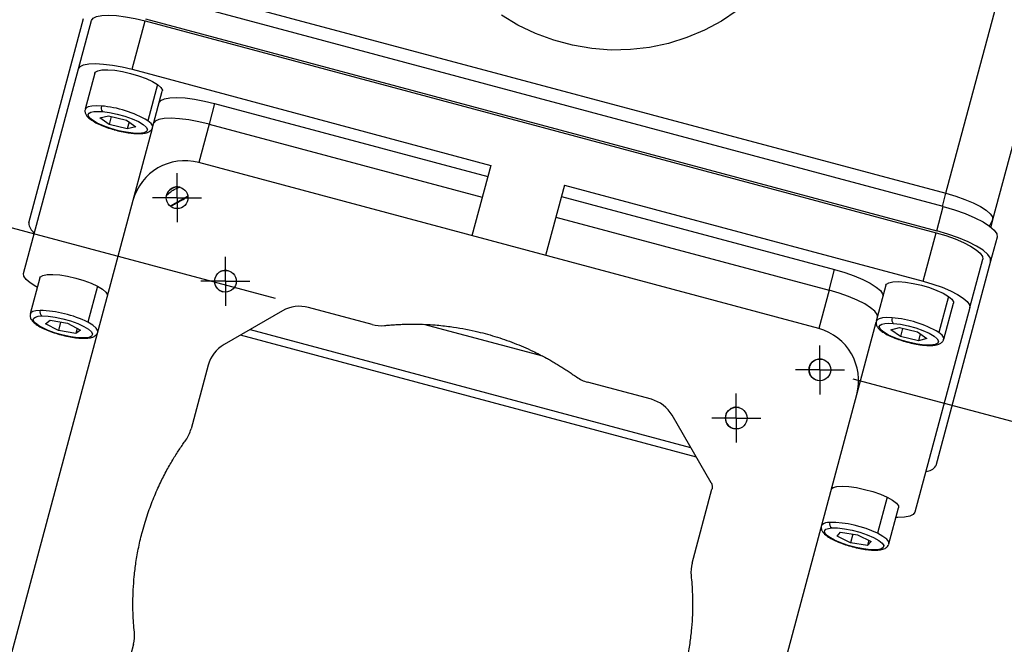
# Model space of a CAD drawing. Header units: inches. Extents: x 0 to 55, y 0 to 42.5.
# Tile 7 of 9: x 43.7 to 50.9, y 22 to 26.6. Entities that reach past the tile are written whole.
import ezdxf

# ---------------------------------------------------------------- set-up
doc = ezdxf.new("R2010")
doc.units = ezdxf.units.IN
doc.header["$LTSCALE"] = 5
doc.header["$MEASUREMENT"] = 0
doc.linetypes.add('SLD-Center', pattern=[0.75, 0.6, -0.05, 0.05, -0.05])
doc.linetypes.add('SLD-Solid', pattern=[0])
doc.layers.add('CENTER', color=40, linetype='SLD-Center')
doc.layers.add('DIMENSIONS', color=140, linetype='SLD-Solid', lineweight=25)
doc.styles.add('SLDTEXTSTYLE0', font='GOTHIC.TTF', dxfattribs={"width": 0.913})
doc.dimstyles.new('SLDDIMSTYLE1', dxfattribs={"dimtxt": 0.625, "dimasz": 0.75, "dimexe": 0, "dimexo": 0.0625, "dimgap": 0.15625, "dimtad": 0, "dimtih": 1, "dimtoh": 1, "dimrnd": 1e-09, "dimzin": 12, "dimdsep": 46, "dimtxsty": 'SLDTEXTSTYLE0', "dimsah": 1, "dimcen": 0.09, "dimadec": 0, "dimazin": 3, "dimtfac": 1, "dimtofl": 0, "dimtmove": 0, "dimatfit": 3, "dimfxl": 0, "dimfrac": 2, "dimtolj": 1, "dimtzin": 12, "dimarcsym": 0})
doc.dimstyles.new('SLDDIMSTYLE3', dxfattribs={"dimtxt": 0.625, "dimasz": 0.75, "dimexe": 0, "dimexo": 0.0625, "dimgap": 0.15625, "dimtad": 0, "dimtih": 1, "dimtoh": 1, "dimrnd": 1e-09, "dimzin": 4, "dimdsep": 46, "dimtxsty": 'SLDTEXTSTYLE0', "dimsah": 1, "dimcen": 0.09, "dimadec": 0, "dimazin": 1, "dimtfac": 1, "dimtmove": 0, "dimatfit": 0, "dimfxl": 0, "dimfrac": 2, "dimtolj": 1, "dimtzin": 12, "dimarcsym": 0})

# ---------------------------------------------------------------- blocks, each defined once
blk = doc.blocks.new('_D_9')
at = {"layer": 'DIMENSIONS'}
for p, q in [((41.3196, 25.6601), (41.7078, 27.1089)), ((45.5517, 24.5261), (40.7159, 25.8218)), ((40.0197, 23.8201), (39.8293, 23.8201)), ((39.8293, 23.8201), (39.8293, 22.8279)), ((41.636, 23.8201), (41.8265, 23.8201)), ((41.8265, 23.8201), (41.8265, 22.8279)), ((39.8293, 22.8279), (40.0197, 22.8279)), ((41.8265, 22.8279), (41.636, 22.8279)), ((44.5683, 20.8557), (39.7325, 22.1514)), ((40.3362, 21.9896), (39.9479, 20.5407))]:
    blk.add_line(p, q, dxfattribs=at)
for points in [[(41.3196, 25.6601), (41.6586, 26.3457), (41.3688, 26.4233)], [(40.3362, 21.9896), (39.9972, 21.304), (40.2869, 21.2264)]]:
    blk.add_solid(points, dxfattribs=at)
at = {"layer": 'DIMENSIONS', "char_height": 0.625, "attachment_point": 1, "style": 'SLDTEXTSTYLE0'}
for s, insert in [('3.80', (40.0197, 24.7454)), ('96.5', (40.0197, 23.6262))]:
    blk.add_mtext(s, dxfattribs=dict(at, insert=insert))
blk = doc.blocks.new('_D_10')
at = {"layer": 'DIMENSIONS'}
for p, q in [((49.7823, 23.9393), (54.2509, 22.742)), ((53.6472, 22.9037), (53.3175, 21.6732)), ((51.9773, 20.5445), (51.7868, 20.5445)), ((51.7868, 20.5445), (51.7868, 19.5523)), ((54.0554, 20.5445), (54.2458, 20.5445)), ((54.2458, 20.5445), (54.2458, 19.5523)), ((51.7868, 19.5523), (51.9773, 19.5523)), ((54.2458, 19.5523), (54.0554, 19.5523)), ((52.3855, 18.1948), (52.7152, 19.4254)), ((48.5206, 19.2304), (52.9892, 18.0331))]:
    blk.add_line(p, q, dxfattribs=at)
for points in [[(53.6472, 22.9037), (53.3082, 22.2181), (53.598, 22.1405)], [(52.3855, 18.1948), (52.7245, 18.8805), (52.4347, 18.9581)]]:
    blk.add_solid(points, dxfattribs=at)
at = {"layer": 'DIMENSIONS', "char_height": 0.625, "attachment_point": 1, "style": 'SLDTEXTSTYLE0'}
for s, insert in [('4.88', (52.2082, 21.4698)), ('123.8', (51.9773, 20.3507))]:
    blk.add_mtext(s, dxfattribs=dict(at, insert=insert))
blk = doc.blocks.new('SW_CENTERMARKSYMBOL_5')
at = {"layer": 'CENTER', "color": 0}
for p, q in [((0, 0.1), (0, 0.1795)), ((0, 0), (0, 0.1)), ((-0.1, 0), (-0.1795, 0)), ((0, 0), (-0.1, 0)), ((0, 0), (0, -0.1)), ((0, 0), (0.1, 0)), ((0.1, 0), (0.1795, 0)), ((0, -0.1), (0, -0.1795))]:
    blk.add_line(p, q, dxfattribs=at)
blk = doc.blocks.new('SW_CENTERMARKSYMBOL_6')
at = {"layer": 'CENTER', "color": 0}
for p, q in [((0, 0.1), (0, 0.1795)), ((0, 0), (0, 0.1)), ((-0.1, 0), (-0.1795, 0)), ((0, 0), (-0.1, 0)), ((0, 0), (0, -0.1)), ((0, 0), (0.1, 0)), ((0.1, 0), (0.1795, 0)), ((0, -0.1), (0, -0.1795))]:
    blk.add_line(p, q, dxfattribs=at)
blk = doc.blocks.new('SW_CENTERMARKSYMBOL_7')
at = {"layer": 'CENTER', "color": 0}
for p, q in [((0, 0.1), (0, 0.1795)), ((0, 0), (0, 0.1)), ((-0.1, 0), (-0.1795, 0)), ((0, 0), (-0.1, 0)), ((0, 0), (0, -0.1)), ((0, 0), (0.1, 0)), ((0.1, 0), (0.1795, 0)), ((0, -0.1), (0, -0.1795))]:
    blk.add_line(p, q, dxfattribs=at)
blk = doc.blocks.new('SW_CENTERMARKSYMBOL_11')
at = {"layer": 'CENTER', "color": 0}
for p, q in [((0, 0.1), (0, 0.1795)), ((0, 0), (0, 0.1)), ((-0.1, 0), (-0.1795, 0)), ((0, 0), (-0.1, 0)), ((0, 0), (0, -0.1)), ((0, 0), (0.1, 0)), ((0.1, 0), (0.1795, 0)), ((0, -0.1), (0, -0.1795))]:
    blk.add_line(p, q, dxfattribs=at)

msp = doc.modelspace()

# ---------------------------------------------------------------- linework, layer by layer
for p, q in [((51.556273, 27.90373), (50.806292, 25.10468)), ((50.464694, 25.298027), (51.122177, 27.75186)), ((44.678786, 26.84831), (50.464694, 25.298027)), ((50.443878, 25.20102), (44.648311, 26.753891)), ((43.74443, 25.080537), (44.146332, 26.580498)), ((44.10929, 26.210423), (44.204287, 26.56497)), ((44.501796, 26.207072), (44.596794, 26.561619)), ((44.596794, 26.561619), (50.39236, 25.008747)), ((44.600813, 26.576618), (50.396379, 25.023747)), ((43.707388, 24.710462), (44.10929, 26.210423)), ((44.501796, 26.207072), (47.12912, 25.503104)), ((44.229156, 26.178306), (44.158292, 25.913829)), ((44.688346, 26.094736), (44.617481, 25.830259)), ((44.652664, 25.781366), (44.723529, 26.045844)), ((45.10629, 25.956683), (45.065647, 25.805)), ((45.10629, 25.956683), (47.107015, 25.420606)), ((44.26558, 25.850313), (44.329252, 25.866408)), ((44.333933, 25.802116), (44.26558, 25.850313)), ((44.329252, 25.866408), (44.461276, 25.834307)), ((44.349819, 25.861408), (44.333933, 25.802116)), ((44.461276, 25.834307), (44.529628, 25.78611)), ((44.465956, 25.770014), (44.333933, 25.802116)), ((44.479702, 25.821315), (44.465956, 25.770014)), ((44.529628, 25.78611), (44.465956, 25.770014)), ((44.649346, 25.772481), (44.507943, 25.244744)), ((45.065647, 25.805), (44.990124, 25.523136)), ((45.065647, 25.805), (47.066373, 25.268923)), ((49.532495, 24.306047), (44.990124, 25.523136)), ((47.12912, 25.503104), (46.99085, 24.987059)), ((47.670039, 25.358169), (47.531769, 24.842124)), ((47.670039, 25.358169), (50.297363, 24.654201)), ((44.910627, 25.27685), (44.781534, 25.204215)), ((47.647935, 25.275672), (49.64866, 24.739595)), ((50.439048, 25.202314), (50.464694, 25.298027)), ((44.507943, 25.244744), (43.290838, 20.702308)), ((50.396379, 25.023747), (50.443878, 25.20102)), ((47.607292, 25.123988), (49.608018, 24.587911)), ((50.806292, 25.10468), (50.792045, 25.051508)), ((50.297363, 24.654201), (50.39236, 25.008747)), ((50.839413, 24.977146), (50.791915, 24.799873)), ((50.638961, 24.460855), (50.733959, 24.815401)), ((50.791915, 24.799873), (50.390013, 23.299911)), ((43.827255, 24.678345), (43.75639, 24.413868)), ((49.608018, 24.587911), (49.64866, 24.739595)), ((44.249117, 24.617169), (44.178253, 24.352692)), ((50.024723, 24.625435), (49.953858, 24.360958)), ((49.608018, 24.587911), (49.532495, 24.306047)), ((50.482475, 24.54287), (50.411611, 24.278393)), ((46.260518, 24.336184), (45.793211, 24.461395)), ((50.638961, 24.460855), (50.23706, 22.960894)), ((50.448231, 24.228495), (50.519095, 24.492972)), ((45.603535, 24.436418), (45.175839, 24.189492)), ((43.868255, 24.340417), (43.902046, 24.367251)), ((43.961911, 24.291416), (43.868255, 24.340417)), ((43.902046, 24.367251), (44.029494, 24.345084)), ((43.97866, 24.353925), (43.961911, 24.291416)), ((44.029494, 24.345084), (44.123151, 24.296083)), ((47.511161, 24.103427), (46.638208, 24.337327)), ((49.810887, 23.823867), (49.953106, 24.354653)), ((50.061185, 24.297027), (50.123568, 24.313637)), ((50.123568, 24.313637), (50.255554, 24.28195)), ((44.089359, 24.269249), (43.961911, 24.291416)), ((44.09982, 24.30829), (44.089359, 24.269249)), ((44.123151, 24.296083), (44.089359, 24.269249)), ((48.635837, 23.363459), (45.295377, 24.258506)), ((45.367944, 24.300402), (48.593939, 23.436024)), ((50.130787, 24.248731), (50.061185, 24.297027)), ((50.146691, 24.308085), (50.130787, 24.248731)), ((50.262773, 24.217044), (50.130787, 24.248731)), ((50.255554, 24.28195), (50.325156, 24.233653)), ((50.276306, 24.26755), (50.262773, 24.217044)), ((50.325156, 24.233653), (50.262773, 24.217044)), ((45.059312, 24.037621), (44.934136, 23.570443)), ((48.306138, 23.788078), (47.838831, 23.913289)), ((48.593781, 19.281431), (49.810887, 23.823867)), ((48.744225, 23.175734), (48.457916, 23.671612)), ((48.604661, 22.586958), (48.75022, 23.130206)), ((50.033179, 23.070122), (49.962315, 22.805645)), ((50.046329, 22.728534), (50.117193, 22.993011)), ((49.666271, 22.784723), (49.691894, 22.81411)), ((49.691894, 22.81411), (49.816892, 22.794766)), ((49.782808, 22.80004), (49.765646, 22.735991)), ((49.816892, 22.794766), (49.916267, 22.746035)), ((49.765646, 22.735991), (49.666271, 22.784723)), ((49.890644, 22.716648), (49.765646, 22.735991)), ((49.90058, 22.753727), (49.890644, 22.716648)), ((49.916267, 22.746035), (49.890644, 22.716648)), ((44.511231, 21.992095), (44.386055, 21.524917))]:
    msp.add_line(p, q)
at = {"flags": 128}
for points in [[(48.935101, 26.638653), (48.819352, 26.560521), (48.696156, 26.493764), (48.566672, 26.439008), (48.432115, 26.396767), (48.29375, 26.367439), (48.152877, 26.3513), (48.010818, 26.348499), (47.868909, 26.359065), (47.728482, 26.382898), (47.590857, 26.419773), (47.457327, 26.469345), (47.329146, 26.531147), (47.207519, 26.6046)], [(44.204287, 26.56497), (44.216306, 26.581613), (44.241968, 26.593837), (44.280288, 26.601173), (44.329793, 26.603337), (44.38858, 26.600248), (44.454391, 26.592024), (44.524696, 26.57898), (44.596794, 26.561619)], [(44.10929, 26.210423), (44.121308, 26.227067), (44.146971, 26.239291), (44.185291, 26.246627), (44.234796, 26.248791), (44.293583, 26.245702), (44.359394, 26.237478), (44.429699, 26.224434), (44.501796, 26.207072)], [(44.229156, 26.178306), (44.232607, 26.185024), (44.250359, 26.196352), (44.281244, 26.202783), (44.323468, 26.203942), (44.374576, 26.199762), (44.431599, 26.190486), (44.491222, 26.176653), (44.54998, 26.159067), (44.604459, 26.13875), (44.651492, 26.116883), (44.688346, 26.094736)], [(44.688346, 26.094736), (44.712879, 26.073597), (44.723665, 26.054694), (44.723529, 26.045844)], [(44.702294, 25.966592), (44.712084, 25.977398), (44.738671, 25.990063), (44.778373, 25.997663), (44.829662, 25.999906), (44.890569, 25.996705), (44.958753, 25.988184), (45.031593, 25.974671), (45.10629, 25.956683)], [(44.277223, 25.938034), (44.238327, 25.939679), (44.205855, 25.937785), (44.181055, 25.932426), (44.164879, 25.923806), (44.158388, 25.914173)], [(44.211694, 25.833416), (44.193324, 25.848596), (44.182805, 25.862608), (44.18054, 25.874914), (44.186617, 25.885041), (44.200802, 25.892599), (44.22255, 25.897299), (44.251026, 25.89896), (44.285134, 25.897517)], [(44.285134, 25.897517), (44.337084, 25.89088), (44.393158, 25.87929), (44.449534, 25.863538), (44.502372, 25.844696), (44.548071, 25.82405), (44.583515, 25.803007), (44.60629, 25.782999), (44.614843, 25.765391), (44.608591, 25.751382), (44.587962, 25.741928), (44.554359, 25.737673), (44.510074, 25.738906), (44.458125, 25.745543), (44.402051, 25.757133), (44.345674, 25.772885), (44.292836, 25.791727), (44.247138, 25.812373), (44.211694, 25.833416)], [(44.652638, 25.781268), (44.652801, 25.790217), (44.642014, 25.80912), (44.617481, 25.830259)], [(45.065647, 25.805), (44.99095, 25.822987), (44.918111, 25.836501), (44.849927, 25.845022), (44.78902, 25.848223), (44.73773, 25.84598), (44.698029, 25.83838), (44.671441, 25.825715), (44.661652, 25.814909)], [(50.464694, 25.298027), (50.535813, 25.277014), (50.603221, 25.253159), (50.664327, 25.227377), (50.716784, 25.200659), (50.758574, 25.174033), (50.788093, 25.148521), (50.804205, 25.125103), (50.806292, 25.10468)], [(50.443878, 25.20102), (50.526227, 25.17669), (50.604278, 25.149068), (50.675033, 25.119215), (50.735772, 25.088279), (50.784161, 25.057449), (50.81834, 25.027908), (50.836997, 25.000793), (50.839413, 24.977146)], [(50.39236, 25.008747), (50.463479, 24.987735), (50.530888, 24.96388), (50.591994, 24.938098), (50.64445, 24.91138), (50.686241, 24.884754), (50.715759, 24.859242), (50.731872, 24.835824), (50.733959, 24.815401)], [(50.791915, 24.799873), (50.789498, 24.82352), (50.770842, 24.850635), (50.736662, 24.880176), (50.688273, 24.911006), (50.627534, 24.941942), (50.556779, 24.971795), (50.478728, 24.999417), (50.396379, 25.023747)], [(43.808438, 24.608118), (43.796897, 24.614483), (43.755106, 24.641109), (43.725588, 24.666622), (43.709475, 24.690039), (43.707388, 24.710462)], [(43.827255, 24.678345), (43.830586, 24.68491), (43.848184, 24.69629), (43.878931, 24.702778), (43.921041, 24.703997), (43.972066, 24.699876), (44.02904, 24.690654), (44.088653, 24.676868), (44.14744, 24.659319), (44.201985, 24.639026), (44.249117, 24.617169)], [(49.64866, 24.739595), (49.722343, 24.717825), (49.792182, 24.693109), (49.855491, 24.666398), (49.909839, 24.638717), (49.953136, 24.611131), (49.983719, 24.584699), (50.000413, 24.560437), (50.003488, 24.546183)], [(44.249117, 24.617169), (44.286098, 24.595018), (44.310777, 24.573861), (44.321722, 24.554927), (44.322193, 24.551493)], [(50.024723, 24.625435), (50.027693, 24.631524), (50.044811, 24.643064), (50.075127, 24.64973), (50.116879, 24.651135), (50.167641, 24.647197), (50.224463, 24.638146), (50.284042, 24.624506), (50.342916, 24.607072), (50.397663, 24.586855), (50.445102, 24.565032), (50.482475, 24.54287)], [(50.297363, 24.654201), (50.368482, 24.633189), (50.43589, 24.609334), (50.496996, 24.583552), (50.549453, 24.556834), (50.591243, 24.530208), (50.620762, 24.504695), (50.636874, 24.481278), (50.638961, 24.460855)], [(49.962846, 24.3945), (49.95977, 24.408753), (49.943077, 24.433015), (49.912494, 24.459447), (49.869197, 24.487034), (49.814849, 24.514715), (49.75154, 24.541426), (49.681701, 24.566142), (49.608018, 24.587911)], [(50.482475, 24.54287), (50.507611, 24.521657), (50.519049, 24.502626), (50.519095, 24.492972)], [(43.827841, 24.439581), (43.79714, 24.436828), (43.774372, 24.430647), (43.760413, 24.421277), (43.756335, 24.413655)], [(43.842525, 24.313817), (43.815404, 24.329632), (43.795211, 24.345009), (43.782723, 24.359358), (43.77842, 24.372128), (43.782467, 24.382827), (43.794708, 24.391044), (43.814673, 24.396464), (43.841596, 24.398878)], [(43.841596, 24.398878), (43.886492, 24.397278), (43.938831, 24.390293), (43.995046, 24.378398), (44.051305, 24.362404), (44.103775, 24.3434), (44.14888, 24.322683), (44.183547, 24.301664), (44.205412, 24.281775), (44.212986, 24.264372), (44.205752, 24.25064), (44.184204, 24.241516), (44.14981, 24.237622), (44.104913, 24.239222), (44.052574, 24.246207), (43.99636, 24.258102), (43.9401, 24.274096), (43.88763, 24.293099), (43.842525, 24.313817)], [(50.070443, 24.38535), (50.031873, 24.386795), (49.999805, 24.384702), (49.975469, 24.379152), (49.959803, 24.370357), (49.953937, 24.361241)], [(44.251329, 24.287016), (44.250858, 24.29045), (44.239913, 24.309384), (44.215233, 24.330541), (44.178253, 24.352692)], [(50.00852, 24.279664), (49.989725, 24.294892), (49.978748, 24.308985), (49.976012, 24.321401), (49.98162, 24.331662), (49.995359, 24.339374), (50.016699, 24.344242), (50.044821, 24.346077), (50.078644, 24.34481)], [(50.078644, 24.34481), (50.130337, 24.338395), (50.186313, 24.327001), (50.242756, 24.311405), (50.295819, 24.29267), (50.341888, 24.272073), (50.377821, 24.251017), (50.401171, 24.230936), (50.410346, 24.213201), (50.404721, 24.199018), (50.384679, 24.189356), (50.351586, 24.184871), (50.307698, 24.185871), (50.256004, 24.192286), (50.200029, 24.203679), (50.143586, 24.219275), (50.090522, 24.23801), (50.044454, 24.258607), (50.00852, 24.279664)], [(50.448217, 24.228446), (50.448185, 24.238149), (50.436747, 24.25718), (50.411611, 24.278393)], [(49.625136, 23.130616), (49.637796, 23.14088), (49.665232, 23.148702), (49.704569, 23.151325), (49.75352, 23.148597), (49.809241, 23.140675), (49.868493, 23.128021), (49.927834, 23.111369), (49.983814, 23.091689), (50.033179, 23.070122)], [(50.033179, 23.070122), (50.073062, 23.047923), (50.101144, 23.026382), (50.115793, 23.006751), (50.117193, 22.993011)], [(50.23706, 22.960894), (50.225041, 22.94425), (50.199379, 22.932026), (50.161059, 22.92469), (50.111554, 22.922526), (50.098377, 22.922784)], [(49.64818, 22.755838), (49.619029, 22.771664), (49.596497, 22.787249), (49.58145, 22.801994), (49.574466, 22.815331), (49.575814, 22.826749), (49.585441, 22.835808), (49.602979, 22.842161), (49.627752, 22.845563)], [(49.627752, 22.845563), (49.670358, 22.8453), (49.721204, 22.839591), (49.776825, 22.828824), (49.83343, 22.813734), (49.887162, 22.795348), (49.934359, 22.77492), (49.971804, 22.753841), (49.996947, 22.733549), (50.008072, 22.715426), (50.004423, 22.700707), (49.986248, 22.690396), (49.954786, 22.685194), (49.91218, 22.685457), (49.861334, 22.691166), (49.805713, 22.701933), (49.749108, 22.717024), (49.695377, 22.735409), (49.64818, 22.755838)], [(50.046064, 22.72764), (50.044929, 22.742274), (50.03028, 22.761905), (50.002198, 22.783446), (49.962315, 22.805645)]]:
    msp.add_lwpolyline(points, dxfattribs=at)
for centre in [(44.83191, 25.265717), (45.185468, 24.653348), (49.540808, 24.004009), (48.928438, 23.650452)]:
    msp.add_circle(centre, 0.0795)
for centre, radius, start, end in [((44.315029, 25.924386), 0.040195, 160.1499809, 221.9474782), ((44.213526, 25.145931), 0.794661, 59.4468547, 85.4024623), ((44.88823, 25.142849), 0.393701, 75.0004244, 165.0004244), ((44.88823, 25.142849), 0.393701, 75.0004244, 165.0004244), ((44.83191, 25.265717), 0.0795, 74.5127952, 166.990143), ((50.697368, 25.133972), 0.112794, 318.4564946, 344.9483159), ((43.829689, 25.08373), 0.085318, 182.1451125, 240.3858908), ((45.185468, 24.653348), 0.0795, 74.5127952, 255.0004244), ((43.862197, 24.428516), 0.036094, 162.1482248, 235.1965821), ((43.809465, 23.615446), 0.82434, 63.4247103, 88.7226858), ((50.107988, 24.371845), 0.0399, 160.2160241, 222.6542268), ((50.008037, 23.588687), 0.799103, 59.6663776, 85.5208538), ((49.4306, 23.925761), 0.393701, 345.0004244, 75.0004244), ((49.4306, 23.925761), 0.393701, 345.0004244, 75.0004244), ((49.540808, 24.004009), 0.0795, 74.5127952, 255.0004244), ((48.928438, 23.650452), 0.0795, 74.5127952, 255.0004244), ((50.317773, 23.345305), 0.085318, 269.614958, 327.8557363), ((49.606245, 22.80989), 0.076584, 85.1823093, 132.737109), ((49.646601, 22.875672), 0.035522, 162.753586, 237.952023), ((49.610573, 22.078045), 0.808161, 64.1995848, 89.8508567)]:
    msp.add_arc(centre, radius, start, end)
for centre, major_axis, start_param, end_param in [((45.72849, 24.219845), (0.064721, 0.24155), 0, 0.78524208), ((46.32524, 24.577735), (-0.064721, -0.24155), 0, 0.36305114), ((45.300794, 23.972918), (0.064721, 0.24155), 0.78524208, 1.57079633), ((47.903553, 24.15484), (-0.064721, -0.24155), 5.92013417, 6.28318531), ((48.241417, 23.546528), (0.064721, 0.24155), 5.49794323, 6.28318531), ((44.692654, 23.635146), (-0.064721, -0.24155), 1.20755418, 1.57079633), ((48.846143, 22.522255), (-0.064721, -0.24155), 4.71238898, 5.07563113), ((44.269749, 22.056798), (-0.064721, -0.24155), 1.57079633, 1.93403847)]:
    msp.add_ellipse(centre, major_axis=major_axis, ratio=0.99971647, start_param=start_param, end_param=end_param)
for points, knots in [([(44.15991, 25.914308), (44.158628, 25.910977), (44.154512, 25.900279), (44.159872, 25.881127), (44.172015, 25.861966), (44.186616, 25.84706), (44.201174, 25.837914), (44.206038, 25.834859)], [0, 0, 0, 0, 0.10203614, 0.32772367, 0.55835443, 0.85243551, 1, 1, 1, 1]), ([(44.206038, 25.834859), (44.212712, 25.83022), (44.230017, 25.818193), (44.268252, 25.799917), (44.316755, 25.780975), (44.353077, 25.768689), (44.372263, 25.76391), (44.373708, 25.763551)], [0, 0, 0, 0, 0.1730864, 0.44878066, 0.71540814, 0.97856473, 1, 1, 1, 1]), ([(44.373708, 25.763551), (44.389944, 25.759266), (44.423882, 25.750309), (44.472464, 25.741361), (44.501866, 25.738305), (44.515381, 25.736901)], [0, 0, 0, 0, 0.331370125, 0.692670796, 1, 1, 1, 1]), ([(44.515381, 25.736901), (44.52334, 25.736363), (44.546914, 25.734771), (44.581567, 25.7359), (44.612571, 25.741923), (44.634817, 25.753693), (44.649262, 25.767894), (44.650857, 25.778522), (44.651286, 25.781382)], [0, 0, 0, 0, 0.12190505, 0.36104334, 0.61033725, 0.78702374, 0.94269612, 1, 1, 1, 1]), ([(44.755229, 25.283357), (44.7752, 25.301799), (44.803484, 25.327917), (44.839773, 25.339147), (44.850439, 25.342448)], [0, 0, 0, 0, 0.70607715, 1, 1, 1, 1]), ([(44.795033, 25.207663), (44.806242, 25.214153), (44.828286, 25.226918), (44.867008, 25.248778), (44.894287, 25.263924), (44.907788, 25.271318), (44.910056, 25.27256)], [0, 0, 0, 0, 0.31611405, 0.62170205, 0.93644336, 1, 1, 1, 1]), ([(43.757587, 24.412884), (43.75646, 24.409769), (43.752653, 24.399243), (43.758371, 24.380501), (43.770361, 24.36134), (43.791865, 24.341699), (43.817233, 24.324393), (43.839364, 24.313904), (43.846065, 24.310728)], [0, 0, 0, 0, 0.06869796, 0.23211979, 0.40024198, 0.61568383, 0.88362334, 1, 1, 1, 1]), ([(43.846065, 24.310728), (43.853613, 24.306891), (43.874611, 24.296215), (43.916856, 24.280216), (43.968893, 24.263668), (44.022528, 24.250327), (44.074673, 24.240836), (44.121106, 24.235592), (44.146775, 24.235546), (44.158595, 24.235525)], [0, 0, 0, 0, 0.08833955, 0.24573946, 0.40115723, 0.55597865, 0.71099723, 0.86691909, 1, 1, 1, 1]), ([(46.350494, 24.328951), (46.362845, 24.330142), (46.387546, 24.332523), (46.424673, 24.335239), (46.461838, 24.33733), (46.499037, 24.338733), (46.536254, 24.339464), (46.610704, 24.339575), (46.709936, 24.335224), (46.858024, 24.319239), (46.980221, 24.296995), (47.112699, 24.264071), (47.23138, 24.227594), (47.347105, 24.182616), (47.44885, 24.136548), (47.515226, 24.102776), (47.569465, 24.072654), (47.601675, 24.053994), (47.633541, 24.034752), (47.665055, 24.014939), (47.696196, 23.994546), (47.726991, 23.97363), (47.747192, 23.959218), (47.757293, 23.952012)], [0, 0, 0, 0, 0.02499997, 0.04999994, 0.07499995, 0.09999999, 0.12500004, 0.15000008, 0.24999976, 0.32499956, 0.45000006, 0.5, 0.6000001, 0.70000045, 0.75000024, 0.82499992, 0.84999992, 0.87499996, 0.90000001, 0.92500005, 0.95000006, 0.97500003, 1, 1, 1, 1]), ([(49.955448, 24.361311), (49.954124, 24.357628), (49.950127, 24.346518), (49.955867, 24.327275), (49.968377, 24.308166), (49.983273, 24.293256), (49.998082, 24.284087), (50.002928, 24.281087)], [0, 0, 0, 0, 0.11026238, 0.33259462, 0.56203124, 0.85670237, 1, 1, 1, 1]), ([(44.158595, 24.235525), (44.165425, 24.235866), (44.186249, 24.236907), (44.211009, 24.24244), (44.234586, 24.253763), (44.243529, 24.267184), (44.247687, 24.273426)], [0, 0, 0, 0, 0.17574241, 0.53576529, 0.78411217, 1, 1, 1, 1]), ([(50.002928, 24.281087), (50.009812, 24.27638), (50.027453, 24.264318), (50.066142, 24.246029), (50.11486, 24.227214), (50.15112, 24.215066), (50.17013, 24.210388), (50.171407, 24.210074)], [0, 0, 0, 0, 0.17612191, 0.45131933, 0.71783345, 0.98104305, 1, 1, 1, 1]), ([(50.171407, 24.210074), (50.18782, 24.205795), (50.221949, 24.196897), (50.270526, 24.188113), (50.299734, 24.185194), (50.313136, 24.183855)], [0, 0, 0, 0, 0.33394426, 0.69439055, 1, 1, 1, 1]), ([(50.313136, 24.183855), (50.321049, 24.183356), (50.344504, 24.181875), (50.378909, 24.183216), (50.40952, 24.189486), (50.431458, 24.201668), (50.445354, 24.215891), (50.446656, 24.226117), (50.446971, 24.228591)], [0, 0, 0, 0, 0.1231915, 0.36514413, 0.617816, 0.79299819, 0.94991733, 1, 1, 1, 1]), ([(44.518471, 22.082142), (44.516446, 22.104097), (44.512163, 22.15056), (44.508537, 22.224321), (44.507418, 22.305845), (44.509965, 22.395038), (44.51711, 22.491696), (44.529953, 22.595523), (44.549604, 22.706102), (44.572785, 22.804021), (44.596309, 22.886204), (44.62322, 22.969616), (44.652862, 23.048559), (44.684718, 23.122974), (44.715867, 23.190375), (44.748164, 23.253514), (44.781188, 23.312446), (44.80507, 23.35281), (44.828513, 23.390503), (44.851385, 23.425583), (44.873492, 23.458157), (44.888248, 23.47884), (44.895383, 23.48884)], [0, 0, 0, 0, 0.044427, 0.09401766, 0.14877171, 0.20868867, 0.27376818, 0.3440107, 0.41941602, 0.49998319, 0.54665844, 0.59164777, 0.67656827, 0.71649915, 0.75474376, 0.82617467, 0.85936107, 0.89086133, 0.92067539, 0.9488032, 0.97524473, 1, 1, 1, 1]), ([(48.744225, 23.175734), (48.744677, 23.174926), (48.745615, 23.173249), (48.746913, 23.170557), (48.748161, 23.167615), (48.749315, 23.16441), (48.750722, 23.159655), (48.751727, 23.154505), (48.752225, 23.149011), (48.752308, 23.144559), (48.752035, 23.139907), (48.751396, 23.135074), (48.750618, 23.131851), (48.75022, 23.130206)], [0, 0, 0, 0, 0.05894917, 0.12233384, 0.19015522, 0.26241179, 0.33909954, 0.50575264, 0.59572489, 0.69013961, 0.78899538, 0.89228378, 1, 1, 1, 1]), ([(49.552878, 22.863006), (49.552637, 22.862597), (49.548327, 22.855289), (49.550648, 22.837003), (49.559514, 22.816917), (49.576718, 22.797638), (49.602013, 22.778122), (49.627778, 22.764684), (49.640127, 22.758242)], [0, 0, 0, 0, 0.01001711, 0.1789287, 0.33756823, 0.52460149, 0.77212822, 1, 1, 1, 1]), ([(49.640127, 22.758242), (49.641641, 22.757397), (49.655721, 22.749536), (49.689976, 22.735754), (49.740345, 22.717921), (49.793807, 22.703092), (49.846927, 22.691732), (49.897428, 22.684514), (49.936698, 22.681972), (49.957274, 22.682839), (49.964755, 22.683154)], [0, 0, 0, 0, 0.01832554, 0.17045964, 0.3196419, 0.46776321, 0.61578729, 0.76430522, 0.91430521, 1, 1, 1, 1]), ([(49.964755, 22.683154), (49.971274, 22.683751), (49.991408, 22.685593), (50.014411, 22.692327), (50.036309, 22.706462), (50.042332, 22.72021), (50.045058, 22.726432)], [0, 0, 0, 0, 0.18270309, 0.56426039, 0.80279206, 1, 1, 1, 1]), ([(48.597422, 22.496911), (48.599446, 22.474956), (48.60373, 22.428493), (48.607356, 22.354732), (48.608475, 22.273208), (48.605928, 22.184015), (48.598783, 22.087357), (48.58594, 21.98353), (48.566289, 21.872951), (48.543108, 21.775032), (48.519583, 21.692849), (48.492673, 21.609437), (48.463031, 21.530494), (48.431175, 21.456079), (48.400026, 21.388678), (48.367728, 21.325539), (48.334704, 21.266607), (48.310823, 21.226243), (48.28738, 21.18855), (48.264508, 21.15347), (48.242401, 21.120896), (48.227645, 21.100213), (48.22051, 21.090213)], [0, 0, 0, 0, 0.044427, 0.09401766, 0.14877171, 0.20868867, 0.27376818, 0.3440107, 0.41941602, 0.49998319, 0.54665844, 0.59164777, 0.67656827, 0.71649915, 0.75474376, 0.82617467, 0.85936107, 0.89086133, 0.92067539, 0.9488032, 0.97524473, 1, 1, 1, 1])]:
    msp.add_open_spline(points, degree=3, knots=knots)

# ---------------------------------------------------------------- block references
at = {"layer": 'CENTER'}
for name, p in [('SW_CENTERMARKSYMBOL_5', (44.83191, 25.265717)), ('SW_CENTERMARKSYMBOL_6', (45.185468, 24.653348)), ('SW_CENTERMARKSYMBOL_11', (49.540808, 24.004009)), ('SW_CENTERMARKSYMBOL_7', (48.928438, 23.650452))]:
    msp.add_blockref(name, p, dxfattribs=at)

# ---------------------------------------------------------------- dimensions: what is measured, and where the dimension line sits
at = {"layer": 'DIMENSIONS'}
for base, p1, p2, angle, dimstyle, picture, middle in [((41.319619, 25.660055), (44.809754, 20.790975), (45.793211, 24.461395), 75.0004244, 'SLDDIMSTYLE3', '_D_9', (40.82789, 23.824845)), ((52.3854849, 18.1948417), (49.5408077, 24.0040095), (48.2790998, 19.2951117), 75.0004245, 'SLDDIMSTYLE1', '_D_10', (53.0163389, 20.5492906))]:
    dim = msp.add_linear_dim(base=base, p1=p1, p2=p2, angle=angle, dimstyle=dimstyle, dxfattribs=at)
    dim.commit()
    dim.dimension.update_dxf_attribs({"geometry": picture, "text_midpoint": middle, "dimtype": 160})

doc.saveas('drawing.dxf')
